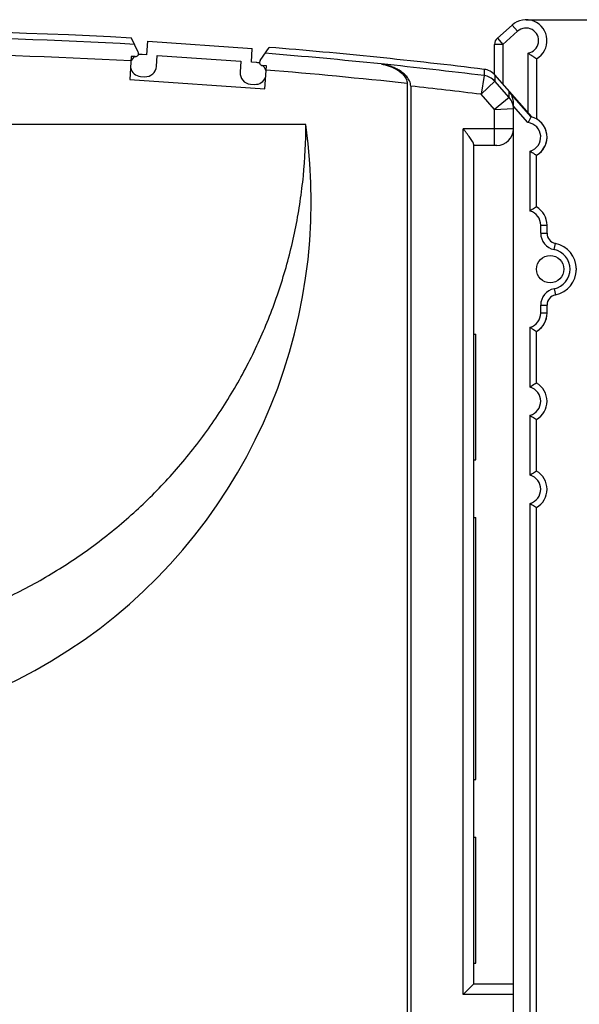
# Model space of a CAD drawing. Header units: millimetres. Extents: x 0 to 420, y 0 to 297.
# Tile 12 of 21: x 101 to 128, y 204 to 251. Entities that reach past the tile are written whole.
import ezdxf

# ---------------------------------------------------------------- set-up
doc = ezdxf.new("R2010")
doc.units = ezdxf.units.MM
doc.header["$LTSCALE"] = 23.1
doc.layers.get('0').update_dxf_attribs({"linetype": 'CONTINUOUS'})
for name, color, linetype in [('T-REX12-TA1-DXF_CONTINUOUS_LINE', 7, 'CONTINUOUS'), ('T-REX12-TXX_DXF_CONTINUOUS_LINE', 7, 'CONTINUOUS'), ('T-REX12D-TA1-1XX_DXF_DIMENSION', 7, 'CONTINUOUS')]:
    doc.layers.add(name, color=color, linetype=linetype)
doc.styles.get("Standard").update_dxf_attribs({"font": 'txt', "width": 0.8})
doc.dimstyles.new('DIMSTYLE_1', dxfattribs={"dimtxt": 2.5, "dimasz": 3.5, "dimexe": 1, "dimexo": 0, "dimtad": 1, "dimdec": 3, "dimdsep": 46, "dimtxsty": 'Standard', "dimblk": '_FILLED', "dimblk1": '_FILLED', "dimblk2": '_FILLED', "dimcen": 0.09, "dimclrt": 5, "dimadec": 0, "dimazin": 0, "dimtp": 0.3, "dimtm": 0.3, "dimtfac": 1, "dimtdec": 3, "dimtofl": 0, "dimtmove": 0, "dimatfit": 3, "dimldrblk": '_FILLED', "dimfxl": 1, "dimtolj": 1, "dimarcsym": 0})

# ---------------------------------------------------------------- blocks, each defined once
blk = doc.blocks.new('_FILLED')
at = {"color": 0, "linetype": 'ByBlock'}
blk.add_solid([(0, 0), (-1, 0.143), (-1, -0.143)], dxfattribs=at)
blk = doc.blocks.new('*D3')
at = {"layer": 'T-REX12D-TA1-1XX_DXF_DIMENSION', "color": 2, "linetype": 'Continuous'}
for p, q in [((125.015, 251.244), (136.413, 251.244)), ((136.413, 251.244), (138.038, 251.244)), ((137.038, 251.244), (137.038, 201.994)), ((137.038, 152.744), (137.038, 201.994)), ((105.515, 152.744), (136.413, 152.744)), ((136.413, 152.744), (138.038, 152.744))]:
    blk.add_line(p, q, dxfattribs=at)
at = {"layer": 'T-REX12D-TA1-1XX_DXF_DIMENSION', "color": 2, "linetype": 'Continuous', "xscale": 3.5, "yscale": 3.5, "zscale": 3.5}
for p, rotation in [((137.038, 251.244), 90), ((137.038, 152.744), 270)]:
    blk.add_blockref('_FILLED', p, dxfattribs=dict(at, rotation=rotation))
at = {"layer": 'T-REX12D-TA1-1XX_DXF_DIMENSION', "color": 5, "linetype": 'Continuous', "insert": (133.913, 201.994), "char_height": 2.5, "width": 8.83929, "attachment_point": 2, "rotation": 90, "line_spacing_factor": 0.9}
blk.add_mtext(' 99', dxfattribs=at)

msp = doc.modelspace()

# ---------------------------------------------------------------- linework, layer by layer
at = {"layer": 'T-REX12-TA1-DXF_CONTINUOUS_LINE', "color": 7, "linetype": 'Continuous'}
for p, q in [((106.5246, 249.6977), (106.1973, 250.3688)), ((106.9269, 249.5712), (106.9722, 250.2196)), ((106.9722, 250.2196), (111.9601, 249.8708)), ((112.3307, 249.2917), (112.7563, 249.9227)), ((106.1898, 249.4956), (106.1131, 248.3982)), ((106.3794, 249.4823), (106.1898, 249.4956)), ((106.9269, 249.5712), (106.7024, 249.5869)), ((107.3891, 249.0126), (107.4257, 249.5363)), ((107.4257, 249.5363), (111.4159, 249.2573)), ((111.9147, 249.2224), (111.9601, 249.8708)), ((111.4159, 249.2573), (111.3793, 248.7336)), ((112.1392, 249.2067), (111.9147, 249.2224)), ((112.6341, 249.0449), (112.4445, 249.0582)), ((112.5574, 247.9476), (112.6341, 249.0449)), ((118.1068, 249.1321), (118.1103, 249.1315)), ((106.6292, 248.5394), (106.8287, 248.5255)), ((125.298, 246.6026), (123.5237, 248.6109)), ((106.1131, 248.3982), (112.5574, 247.9476)), ((111.8664, 248.1732), (112.0659, 248.1593)), ((119.3418, 248.2019), (119.3418, 177.0246)), ((119.515, 248.0728), (119.515, 177.1176)), ((124.415, 189.7435), (124.415, 247.2602)), ((114.515, 246.2435), (64.515, 246.2435)), ((122.515, 245.3019), (122.515, 205.2435)), ((123.615, 245.2435), (122.515, 245.2435)), ((125.515, 242.3095), (125.515, 244.7775)), ((126.015, 241.0582), (126.015, 241.4435)), ((126.015, 237.2435), (126.015, 237.6289)), ((125.515, 233.9095), (125.515, 236.3775)), ((122.515, 236.2435), (122.615, 236.2435)), ((122.615, 230.2435), (122.615, 236.2435)), ((125.515, 229.7095), (125.515, 232.1775)), ((122.515, 230.2435), (122.615, 230.2435)), ((125.515, 159.6265), (125.515, 227.9775)), ((122.515, 227.4935), (122.615, 227.4935)), ((122.615, 214.9935), (122.615, 227.4935)), ((122.515, 214.9935), (122.615, 214.9935)), ((122.515, 212.2435), (122.615, 212.2435)), ((122.615, 206.2435), (122.615, 212.2435)), ((122.515, 206.2435), (122.615, 206.2435)), ((122.515, 205.2435), (122.015, 204.7435)), ((124.415, 205.2435), (122.515, 205.2435))]:
    msp.add_line(p, q, dxfattribs=at)
at = {"layer": 'T-REX12-TA1-DXF_CONTINUOUS_LINE', "color": 9, "linetype": 'Continuous'}
for p, q in [((123.0201, 248.5765), (122.8682, 247.6837)), ((123.0202, 248.5769), (123.0201, 248.5765)), ((123.0218, 248.8752), (123.0202, 248.5769)), ((123.5237, 248.6109), (123.5224, 248.3142)), ((122.8682, 247.6837), (123.5203, 248.3121)), ((123.5203, 248.3121), (123.5224, 248.3142)), ((124.214, 247.5269), (123.5224, 248.3142)), ((123.505, 246.959), (122.8682, 247.6838)), ((124.214, 247.5269), (123.505, 246.959)), ((124.2143, 247.5275), (124.214, 247.5269)), ((124.2143, 247.5275), (124.2145, 247.8007)), ((125.2642, 246.6119), (124.2145, 247.8007)), ((125.1064, 246.3375), (124.415, 247.1205)), ((123.505, 246.959), (124.4125, 247.0004)), ((123.505, 245.2435), (123.505, 246.959)), ((122.015, 204.7435), (122.015, 246.0435)), ((124.415, 246.0435), (122.015, 246.0435)), ((125.215, 242.1143), (125.215, 244.9727)), ((125.715, 241.0582), (125.715, 241.4435)), ((125.715, 241.4435), (126.015, 241.4435)), ((125.715, 241.0582), (126.015, 241.0582)), ((126.355, 240.2743), (126.415, 240.5683)), ((126.355, 238.4127), (126.415, 238.1188)), ((125.715, 237.2435), (125.715, 237.6289)), ((125.715, 237.6289), (126.015, 237.6289)), ((126.015, 237.2435), (125.715, 237.2435)), ((125.215, 233.7143), (125.215, 236.5727)), ((125.215, 229.5143), (125.215, 232.3727)), ((125.215, 189.3579), (125.215, 228.1727)), ((124.415, 204.7435), (122.015, 204.7435))]:
    msp.add_line(p, q, dxfattribs=at)
at = {"layer": 'T-REX12-TA1-DXF_CONTINUOUS_LINE', "color": 7, "linetype": 'Continuous'}
msp.add_circle((126.165, 239.3435), 0.65, dxfattribs=at)
at = {"layer": 'T-REX12-TA1-DXF_CONTINUOUS_LINE', "color": 9, "linetype": 'Continuous'}
for centre, radius, start, end in [((92.515, 0.7435), 249.7035, 86.824742, 97.017107), ((92.515, 0.7435), 248.9083, 86.854152, 97.017107), ((92.515, 0.7435), 249.7035, 84.117492, 85.394217), ((92.515, 0.7435), 249.7033, 82.982912, 84.116688), ((92.515, 0.7435), 248.9083, 83.812766, 85.367091), ((122.918, 247.7779), 0.8051, 41.57177, 82.71602), ((122.9238, 247.7811), 0.8016, 41.69055, 83.09688), ((92.515, 0.7435), 248.7987, 82.992503, 83.769908), ((123.6101, 246.9987), 0.8023, 0.12194, 41.17832), ((123.6228, 247.0006), 0.7922, 0.02611, 41.69401), ((125.015, 245.6435), 0.7, 286.60155, 82.49784), ((125.015, 241.4435), 0.7, 0, 73.39845), ((126.515, 241.0582), 0.8, 180, 258.46304), ((126.165, 239.3435), 0.95, 281.53696, 78.46304), ((126.515, 237.6289), 0.8, 101.53696, 180), ((125.015, 237.2435), 0.7, 286.60155, 360), ((125.015, 233.0435), 0.7, 286.60155, 73.39845), ((125.015, 228.8435), 0.7, 286.60155, 73.39845)]:
    msp.add_arc(centre, radius, start, end, dxfattribs=at)
at = {"layer": 'T-REX12-TA1-DXF_CONTINUOUS_LINE', "color": 7, "linetype": 'Continuous'}
for centre, radius, start, end in [((92.515, 0.7435), 250, 86.862673, 94.206233), ((92.515, 0.7435), 250, 82.990881, 85.355945), ((106.6658, 249.0632), 0.525, 126.68211, 160.13422), ((106.3898, 249.6319), 0.15, 266, 26), ((106.6658, 249.0632), 0.525, 86, 105.43556), ((106.6658, 249.0632), 0.525, 191.86578, 266), ((106.8653, 249.0492), 0.525, 266, 356), ((112.1025, 248.683), 0.525, 66.56444, 86), ((112.455, 249.2078), 0.15, 146, 266), ((112.1025, 248.683), 0.525, 11.86578, 45.31789), ((111.903, 248.6969), 0.525, 176, 266), ((112.1025, 248.683), 0.525, 266, 340.13422), ((122.9242, 248.0812), 0.8, 41.46055, 82.99088), ((125.015, 245.6435), 1, 300, 75.55596), ((123.615, 246.0435), 0.8, 270, 360), ((125.015, 241.4435), 1, 0, 60), ((126.515, 241.0582), 0.5, 180, 258.46304), ((126.165, 239.3435), 1.25, 281.53696, 78.46304), ((126.515, 237.6289), 0.5, 101.53696, 180), ((125.015, 237.2435), 1, 300, 360), ((125.015, 233.0435), 1, 300, 60), ((125.015, 228.8435), 1, 300, 60)]:
    msp.add_arc(centre, radius, start, end, dxfattribs=at)
msp.add_ellipse((89.515, 242.6157), major_axis=(0, 25.5195), ratio=0.9896929, start_param=1.428153, end_param=4.8550323, dxfattribs=at)
for points, knots in [([(118.1103, 249.1316), (118.1752, 249.1206), (118.3046, 249.0934), (118.4952, 249.0364), (118.6813, 248.9618), (118.8609, 248.8677), (119.0304, 248.7506), (119.1572, 248.6299), (119.2426, 248.5161), (119.2959, 248.4201), (119.3326, 248.3145), (119.3418, 248.2395), (119.3418, 248.2019)], [0, 0, 0, 0, 0.1194844, 0.23958, 0.3605488, 0.4827534, 0.6067444, 0.7334042, 0.7982541, 0.8643289, 0.9316953, 1, 1, 1, 1]), ([(119.515, 248.0728), (119.515, 248.1157), (119.5045, 248.2013), (119.4625, 248.3217), (119.4018, 248.431), (119.3043, 248.5606), (119.1597, 248.6982), (118.9663, 248.8316), (118.7615, 248.9388), (118.5492, 249.0236), (118.3319, 249.0884), (118.1843, 249.1192), (118.1103, 249.1316)], [0, 0, 0, 0, 0.0683057, 0.1356711, 0.2017451, 0.2665923, 0.3932503, 0.5172423, 0.6394472, 0.7604168, 0.8805131, 1, 1, 1, 1]), ([(124.415, 247.2602), (124.415, 247.3121), (124.4052, 247.4138), (124.364, 247.5579), (124.3006, 247.688), (124.245, 247.7652), (124.2145, 247.8007)], [0, 0, 0, 0, 0.2649741, 0.5175341, 0.7611539, 1, 1, 1, 1]), ([(125.2642, 246.6119), (125.2595, 246.6041), (125.2045, 246.5141), (125.1517, 246.4226), (125.1064, 246.3375)], [0, 0, 0, 0, 0.0860327, 1, 1, 1, 1]), ([(64.515, 246.2435), (64.515, 245.4258), (64.5753, 244.1981), (64.7756, 242.5744), (65.0554, 240.9623), (65.553, 238.9758), (66.243, 237.0478), (66.9062, 235.552), (67.6419, 234.0905), (68.6949, 232.334), (70.1586, 230.3606), (71.8089, 228.5401), (73.6297, 226.8901), (75.6034, 225.4265), (77.7111, 224.1634), (79.9325, 223.1129), (82.2462, 222.2852), (84.6299, 221.6882), (87.0606, 221.3277), (89.515, 221.2071), (91.9693, 221.3277), (94.4001, 221.6882), (96.7837, 222.2852), (99.0974, 223.1129), (101.3188, 224.1634), (103.4265, 225.4265), (105.4003, 226.8901), (107.221, 228.5401), (108.8713, 230.3606), (110.3351, 232.334), (111.388, 234.0905), (112.1238, 235.552), (112.7869, 237.0478), (113.477, 238.9758), (113.9746, 240.9623), (114.2543, 242.5744), (114.4546, 244.1981), (114.515, 245.4258), (114.515, 246.2435)], [0, 0, 0, 0, 0.0312464, 0.0468744, 0.0625024, 0.0937491, 0.1249961, 0.1406244, 0.1562529, 0.1875006, 0.2187487, 0.2499973, 0.2812463, 0.3124958, 0.3437458, 0.3749961, 0.4062468, 0.4374977, 0.4687488, 0.5, 0.5312512, 0.5625023, 0.5937532, 0.6250039, 0.6562542, 0.6875042, 0.7187537, 0.7500027, 0.7812513, 0.8124994, 0.8437471, 0.8593756, 0.8750039, 0.9062509, 0.9374976, 0.9531256, 0.9687536, 1, 1, 1, 1]), ([(122.515, 245.3019), (122.515, 245.3114), (122.5115, 245.3324), (122.5, 245.3652), (122.4828, 245.4019), (122.4519, 245.4578), (122.4034, 245.5331), (122.3364, 245.6279), (122.2616, 245.728), (122.1819, 245.8315), (122.0991, 245.9371), (122.0431, 246.0079), (122.015, 246.0435)], [0, 0, 0, 0, 0.0316027, 0.0701629, 0.1154037, 0.1665453, 0.2830364, 0.4134807, 0.5532845, 0.699175, 0.8487251, 1, 1, 1, 1]), ([(125.215, 244.9727), (125.2799, 244.9243), (125.3792, 244.8578), (125.4818, 244.7967), (125.515, 244.7775)], [0, 0, 0, 0, 0.6784437, 1, 1, 1, 1]), ([(125.515, 242.3095), (125.4818, 242.2903), (125.3792, 242.2292), (125.2799, 242.1627), (125.215, 242.1143)], [0, 0, 0, 0, 0.3215563, 1, 1, 1, 1]), ([(125.215, 236.5727), (125.2799, 236.5243), (125.3792, 236.4578), (125.4818, 236.3967), (125.515, 236.3775)], [0, 0, 0, 0, 0.6784437, 1, 1, 1, 1]), ([(125.515, 233.9095), (125.4818, 233.8903), (125.3792, 233.8292), (125.2799, 233.7627), (125.215, 233.7143)], [0, 0, 0, 0, 0.3215563, 1, 1, 1, 1]), ([(125.215, 232.3727), (125.2799, 232.3243), (125.3792, 232.2578), (125.4818, 232.1967), (125.515, 232.1775)], [0, 0, 0, 0, 0.6784437, 1, 1, 1, 1]), ([(125.515, 229.7095), (125.4818, 229.6903), (125.3792, 229.6292), (125.2799, 229.5627), (125.215, 229.5143)], [0, 0, 0, 0, 0.3215563, 1, 1, 1, 1]), ([(125.215, 228.1727), (125.2799, 228.1243), (125.3792, 228.0578), (125.4818, 227.9967), (125.515, 227.9775)], [0, 0, 0, 0, 0.6784437, 1, 1, 1, 1])]:
    msp.add_open_spline(points, degree=3, knots=knots, dxfattribs=at)
at = {"layer": 'T-REX12-TA1-DXF_CONTINUOUS_LINE', "color": 9, "linetype": 'Continuous'}
msp.add_open_spline([(124.4125, 247.0004), (124.4131, 247.0004), (124.4138, 247.0004), (124.415, 247.0007), (124.415, 247.0009)], degree=3, knots=[0, 0, 0, 0, 0.7221995, 1, 1, 1, 1], dxfattribs=at)
at = {"layer": 'T-REX12-TXX_DXF_CONTINUOUS_LINE', "color": 7, "linetype": 'Continuous'}
for p, q in [((123.6483, 250.3628), (124.3483, 250.9889)), ((123.515, 248.6203), (123.515, 250.0646)), ((125.515, 249.3775), (125.515, 246.5095))]:
    msp.add_line(p, q, dxfattribs=at)
at = {"layer": 'T-REX12-TXX_DXF_CONTINUOUS_LINE', "color": 9, "linetype": 'Continuous'}
for p, q in [((124.615, 250.6907), (124.3483, 250.9889)), ((123.6483, 250.3628), (123.915, 250.0646)), ((123.915, 250.0646), (124.615, 250.6907)), ((123.915, 250.0646), (123.515, 250.0646)), ((123.915, 250.0646), (123.915, 248.168)), ((125.115, 246.8098), (125.115, 249.6519))]:
    msp.add_line(p, q, dxfattribs=at)
at = {"layer": 'T-REX12-TXX_DXF_CONTINUOUS_LINE', "color": 7, "linetype": 'Continuous'}
for centre, radius, start, end in [((125.015, 250.2435), 1, 300, 131.8104), ((123.915, 250.0646), 0.4, 131.81031, 180), ((125.015, 245.6435), 1, 300, 59.37792), ((125.015, 241.4435), 1, 57.03904, 60), ((126.165, 239.3435), 1.25, 77.5969, 78.46303), ((126.165, 239.3435), 1.25, 357.13015, 2.86985), ((126.165, 239.3435), 1.25, 281.53697, 282.4031), ((125.015, 237.2435), 1, 302.96096, 359.99994), ((125.015, 233.0435), 1, 56.98419, 60), ((125.015, 233.0435), 1, 300, 303.01581), ((125.015, 228.8435), 1, 300, 303.01581)]:
    msp.add_arc(centre, radius, start, end, dxfattribs=at)
at = {"layer": 'T-REX12-TXX_DXF_CONTINUOUS_LINE', "color": 9, "linetype": 'Continuous'}
msp.add_arc((125.015, 250.2435), 0.6, 279.59407, 131.81031, dxfattribs=at)
at = {"layer": 'T-REX12-TXX_DXF_CONTINUOUS_LINE', "color": 7, "linetype": 'Continuous'}
msp.add_open_spline([(125.515, 249.3775), (125.5026, 249.3846), (125.4575, 249.411), (125.3685, 249.4655), (125.2459, 249.5478), (125.1589, 249.6147), (125.115, 249.6519)], degree=3, knots=[0, 0, 0, 0, 0.0881422, 0.3229927, 0.6443591, 1, 1, 1, 1], dxfattribs=at)

# ---------------------------------------------------------------- dimensions: what is measured, and where the dimension line sits
at = {"layer": 'T-REX12D-TA1-1XX_DXF_DIMENSION', "color": 2, "linetype": 'Continuous'}
dim = msp.add_linear_dim(base=(137.038, 251.2435), p1=(105.515, 152.7435), p2=(125.015, 251.2435), angle=90, text=' 99', dimstyle='DIMSTYLE_1', dxfattribs=at)
dim.commit()
dim.dimension.update_dxf_attribs({"geometry": '*D3', "text_midpoint": (137.038, 202.6185), "dimtype": 160})

doc.saveas('drawing.dxf')
